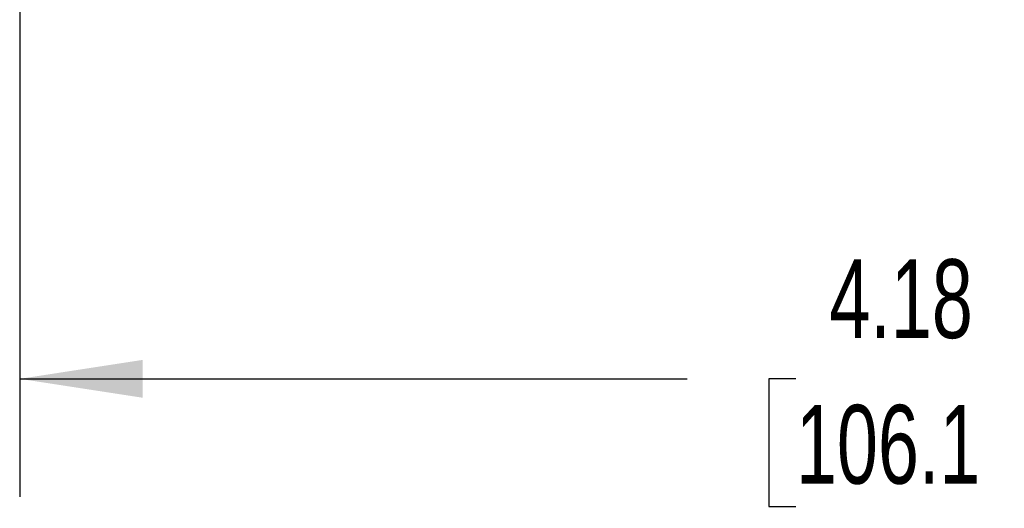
# Model space of a CAD drawing. Header units: inches. Extents: x 0.5 to 21.5, y 0.5 to 16.5.
# Tile 11 of 28: x 3.5 to 5.6, y 12 to 13. Entities that reach past the tile are written whole.
import ezdxf

# ---------------------------------------------------------------- set-up
doc = ezdxf.new("R2010")
doc.units = ezdxf.units.IN
doc.header["$LTSCALE"] = 2
doc.header["$MEASUREMENT"] = 0
doc.layers.add('DIMENSIONS', color=140, linetype='Continuous', lineweight=25)
doc.styles.add('SLDTEXTSTYLE0', font='TXT', dxfattribs={"width": 0.7})
doc.dimstyles.new('SLDDIMSTYLE1', dxfattribs={"dimtxt": 0.169922, "dimasz": 0.26, "dimexe": 0, "dimexo": 0.0625, "dimgap": 0.04248, "dimtad": 0, "dimtih": 1, "dimtoh": 1, "dimrnd": 1e-09, "dimzin": 12, "dimdsep": 46, "dimtxsty": 'SLDTEXTSTYLE0', "dimsah": 1, "dimcen": 0.09, "dimadec": 0, "dimazin": 3, "dimtfac": 1, "dimtofl": 0, "dimtmove": 0, "dimatfit": 3, "dimfxl": 0, "dimfrac": 2, "dimtolj": 1, "dimtzin": 12, "dimarcsym": 0})

# ---------------------------------------------------------------- blocks, each defined once
blk = doc.blocks.new('_D_13')
at = {"layer": 'DIMENSIONS'}
for p, q in [((3.49, 13.5474), (3.49, 11.9827)), ((7.668, 13.5474), (7.668, 11.9827)), ((3.49, 12.2327), (4.9022, 12.2327)), ((5.1325, 12.2327), (5.0754, 12.2327)), ((5.0754, 12.2327), (5.0754, 11.9626)), ((5.7788, 12.2327), (5.8358, 12.2327)), ((5.8358, 12.2327), (5.8358, 11.9626)), ((7.668, 12.2327), (6.009, 12.2327)), ((5.0754, 11.9626), (5.1325, 11.9626)), ((5.8358, 11.9626), (5.7788, 11.9626))]:
    blk.add_line(p, q, dxfattribs=at)
for points in [[(3.49, 12.2327), (3.75, 12.1927), (3.75, 12.2727)], [(7.668, 12.2327), (7.408, 12.2727), (7.408, 12.1927)]]:
    blk.add_solid(points, dxfattribs=at)
at = {"layer": 'DIMENSIONS', "char_height": 0.16667, "attachment_point": 1, "style": 'SLDTEXTSTYLE0'}
for s, insert in [('4.18', (5.2032, 12.4856)), ('106.1', (5.1325, 12.1775))]:
    blk.add_mtext(s, dxfattribs=dict(at, insert=insert))

msp = doc.modelspace()

# ---------------------------------------------------------------- dimensions: what is measured, and where the dimension line sits
at = {"layer": 'DIMENSIONS'}
dim = msp.add_linear_dim(base=(7.668, 12.2327), p1=(3.49, 13.6474), p2=(7.668, 13.6474), dimstyle='SLDDIMSTYLE1', dxfattribs=at)
dim.commit()
dim.dimension.update_dxf_attribs({"geometry": '_D_13', "text_midpoint": (5.4556, 12.2327), "dimtype": 160})

doc.saveas('drawing.dxf')
